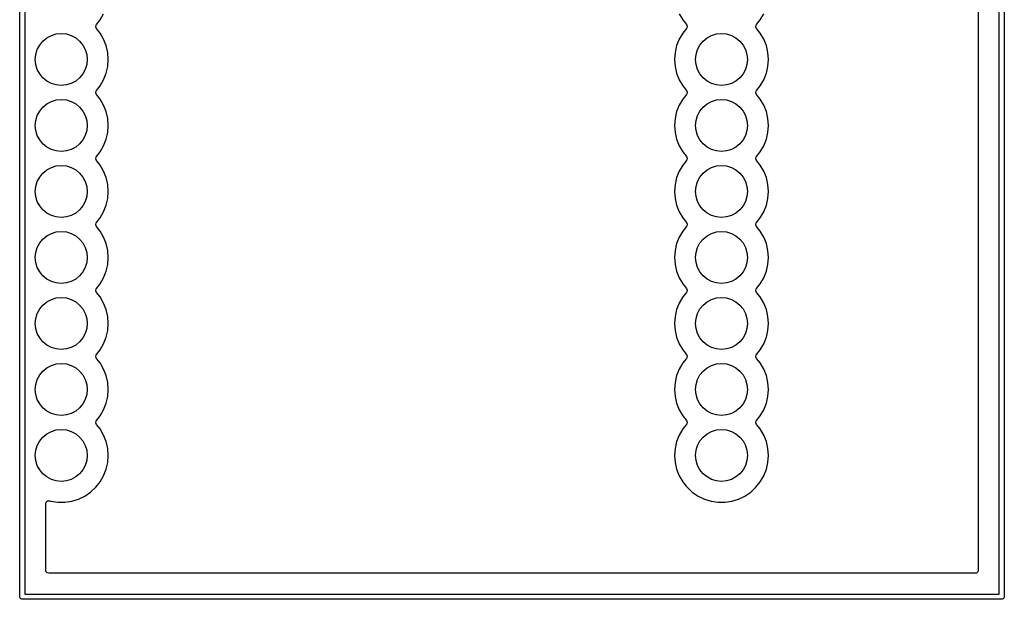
# Model space of a CAD drawing. Extents: x 164 to 201.9, y -130.9 to -85.9.
# Tile 1 of 3: x 164 to 201.9, y -130.9 to -108.5. Entities that reach past the tile are written whole.
import ezdxf

# ---------------------------------------------------------------- set-up
doc = ezdxf.new("R2010")
doc.units = 0
doc.layers.add('BLACK', color=7, linetype='CONTINUOUS')

msp = doc.modelspace()

# ---------------------------------------------------------------- linework, layer by layer
at = {"layer": 'BLACK', "linetype": 'CONTINUOUS'}
for p, q in [((164.05, -130.76), (164.05, -86)), ((164.25, -86.1), (164.25, -130.66)), ((201.73, -130.66), (201.73, -86.1)), ((201.93, -86), (201.93, -130.76)), ((200.9295, -87.0245), (200.9295, -129.7355)), ((167.141815, -108.557102), (167.276743, -108.323398)), ((189.423257, -108.323398), (189.558185, -108.557102)), ((192.541815, -108.557102), (192.676743, -108.323398)), ((167.001784, -108.732693), (167.141815, -108.557102)), ((189.558185, -108.557102), (189.69821, -108.732687)), ((192.401784, -108.732693), (192.541815, -108.557102)), ((165.45491, -109.099215), (165.65, -109.08)), ((165.65, -109.08), (165.84509, -109.099215)), ((166.975381, -108.822627), (166.988136, -108.753931)), ((167.001787, -108.88731), (166.975381, -108.822627)), ((166.988136, -108.753931), (167.001784, -108.732693)), ((167.141815, -109.062898), (167.001787, -108.88731)), ((167.276743, -109.296602), (167.141815, -109.062898)), ((189.558185, -109.062898), (189.423258, -109.296599)), ((189.69821, -108.887313), (189.558185, -109.062898)), ((189.69821, -108.732687), (189.724618, -108.797374)), ((189.711862, -108.866069), (189.69821, -108.887313)), ((189.724618, -108.797374), (189.711862, -108.866069)), ((190.85491, -109.099215), (191.05, -109.08)), ((191.05, -109.08), (191.24509, -109.099215)), ((192.375381, -108.822627), (192.388136, -108.753931)), ((192.401787, -108.88731), (192.375381, -108.822627)), ((192.388136, -108.753931), (192.401784, -108.732693)), ((192.541815, -109.062898), (192.401787, -108.88731)), ((192.676743, -109.296602), (192.541815, -109.062898)), ((164.81853, -109.52443), (164.942893, -109.372893)), ((164.942893, -109.372893), (165.09443, -109.24853)), ((165.09443, -109.24853), (165.267317, -109.15612)), ((165.267317, -109.15612), (165.45491, -109.099215)), ((165.84509, -109.099215), (166.032683, -109.15612)), ((166.032683, -109.15612), (166.20557, -109.24853)), ((166.20557, -109.24853), (166.357107, -109.372893)), ((166.357107, -109.372893), (166.48147, -109.52443)), ((167.375334, -109.547805), (167.276743, -109.296602)), ((189.423256, -109.296603), (189.324666, -109.547804)), ((189.423258, -109.296599), (189.423256, -109.296603)), ((190.21853, -109.52443), (190.342893, -109.372893)), ((190.342893, -109.372893), (190.49443, -109.24853)), ((190.49443, -109.24853), (190.667317, -109.15612)), ((190.667317, -109.15612), (190.85491, -109.099215)), ((191.24509, -109.099215), (191.432683, -109.15612)), ((191.432683, -109.15612), (191.60557, -109.24853)), ((191.60557, -109.24853), (191.757107, -109.372893)), ((191.757107, -109.372893), (191.88147, -109.52443)), ((192.775334, -109.547805), (192.676743, -109.296602)), ((164.669215, -109.88491), (164.72612, -109.697317)), ((164.72612, -109.697317), (164.81853, -109.52443)), ((166.48147, -109.52443), (166.57388, -109.697317)), ((166.57388, -109.697317), (166.630785, -109.88491)), ((167.435383, -109.810897), (167.375334, -109.547805)), ((167.455549, -110.08), (167.435383, -109.810897)), ((189.264616, -109.810898), (189.244451, -110.079995)), ((189.324664, -109.547811), (189.264616, -109.810898)), ((189.324666, -109.547804), (189.324664, -109.547811)), ((190.069215, -109.88491), (190.12612, -109.697317)), ((190.12612, -109.697317), (190.21853, -109.52443)), ((191.88147, -109.52443), (191.97388, -109.697317)), ((191.97388, -109.697317), (192.030785, -109.88491)), ((192.835383, -109.810897), (192.775334, -109.547805)), ((192.855549, -110.08), (192.835383, -109.810897)), ((164.65, -110.08), (164.669215, -109.88491)), ((164.669215, -110.27509), (164.65, -110.08)), ((166.630785, -109.88491), (166.65, -110.08)), ((166.65, -110.08), (166.630785, -110.27509)), ((167.435383, -110.349103), (167.455549, -110.08)), ((189.244451, -110.079995), (189.244451, -110.080004)), ((189.244451, -110.080004), (189.264616, -110.349101)), ((190.05, -110.08), (190.069215, -109.88491)), ((190.069215, -110.27509), (190.05, -110.08)), ((192.030785, -109.88491), (192.05, -110.08)), ((192.05, -110.08), (192.030785, -110.27509)), ((192.835383, -110.349103), (192.855549, -110.08)), ((164.72612, -110.462683), (164.669215, -110.27509)), ((164.81853, -110.63557), (164.72612, -110.462683)), ((166.57388, -110.462683), (166.48147, -110.63557)), ((166.630785, -110.27509), (166.57388, -110.462683)), ((167.375334, -110.612195), (167.435383, -110.349103)), ((189.264616, -110.349101), (189.324664, -110.612188)), ((190.12612, -110.462683), (190.069215, -110.27509)), ((190.21853, -110.63557), (190.12612, -110.462683)), ((191.97388, -110.462683), (191.88147, -110.63557)), ((192.030785, -110.27509), (191.97388, -110.462683)), ((192.775334, -110.612195), (192.835383, -110.349103)), ((164.942893, -110.787107), (164.81853, -110.63557)), ((165.09443, -110.91147), (164.942893, -110.787107)), ((165.267317, -111.00388), (165.09443, -110.91147)), ((166.20557, -110.91147), (166.032683, -111.00388)), ((166.357107, -110.787107), (166.20557, -110.91147)), ((166.48147, -110.63557), (166.357107, -110.787107)), ((167.141815, -111.097102), (167.276743, -110.863398)), ((167.276743, -110.863398), (167.375334, -110.612195)), ((189.324664, -110.612188), (189.324666, -110.612195)), ((189.324666, -110.612195), (189.423257, -110.863398)), ((189.423257, -110.863398), (189.558185, -111.097102)), ((190.342893, -110.787107), (190.21853, -110.63557)), ((190.49443, -110.91147), (190.342893, -110.787107)), ((190.667317, -111.00388), (190.49443, -110.91147)), ((191.60557, -110.91147), (191.432683, -111.00388)), ((191.757107, -110.787107), (191.60557, -110.91147)), ((191.88147, -110.63557), (191.757107, -110.787107)), ((192.541815, -111.097102), (192.676743, -110.863398)), ((192.676743, -110.863398), (192.775334, -110.612195)), ((165.45491, -111.060785), (165.267317, -111.00388)), ((165.65, -111.08), (165.45491, -111.060785)), ((165.84509, -111.060785), (165.65, -111.08)), ((166.032683, -111.00388), (165.84509, -111.060785)), ((166.975381, -111.362627), (166.988136, -111.293931)), ((167.001787, -111.42731), (166.975381, -111.362627)), ((166.988136, -111.293931), (167.001784, -111.272693)), ((167.001784, -111.272693), (167.141815, -111.097102)), ((189.558185, -111.097102), (189.69821, -111.272687)), ((189.69821, -111.272687), (189.724618, -111.337374)), ((189.724618, -111.337374), (189.711862, -111.406069)), ((190.85491, -111.060785), (190.667317, -111.00388)), ((191.05, -111.08), (190.85491, -111.060785)), ((191.24509, -111.060785), (191.05, -111.08)), ((191.432683, -111.00388), (191.24509, -111.060785)), ((192.375381, -111.362627), (192.388136, -111.293931)), ((192.401787, -111.42731), (192.375381, -111.362627)), ((192.388136, -111.293931), (192.401784, -111.272693)), ((192.401784, -111.272693), (192.541815, -111.097102)), ((165.09443, -111.78853), (165.267317, -111.69612)), ((165.267317, -111.69612), (165.45491, -111.639215)), ((165.45491, -111.639215), (165.65, -111.62)), ((165.65, -111.62), (165.84509, -111.639215)), ((165.84509, -111.639215), (166.032683, -111.69612)), ((166.032683, -111.69612), (166.20557, -111.78853)), ((167.141815, -111.602898), (167.001787, -111.42731)), ((167.276743, -111.836602), (167.141815, -111.602898)), ((189.558185, -111.602898), (189.423258, -111.836599)), ((189.69821, -111.427313), (189.558185, -111.602898)), ((189.711862, -111.406069), (189.69821, -111.427313)), ((190.49443, -111.78853), (190.667317, -111.69612)), ((190.667317, -111.69612), (190.85491, -111.639215)), ((190.85491, -111.639215), (191.05, -111.62)), ((191.05, -111.62), (191.24509, -111.639215)), ((191.24509, -111.639215), (191.432683, -111.69612)), ((191.432683, -111.69612), (191.60557, -111.78853)), ((192.541815, -111.602898), (192.401787, -111.42731)), ((192.676743, -111.836602), (192.541815, -111.602898)), ((164.72612, -112.237317), (164.81853, -112.06443)), ((164.81853, -112.06443), (164.942893, -111.912893)), ((164.942893, -111.912893), (165.09443, -111.78853)), ((166.20557, -111.78853), (166.357107, -111.912893)), ((166.357107, -111.912893), (166.48147, -112.06443)), ((166.48147, -112.06443), (166.57388, -112.237317)), ((167.375334, -112.087805), (167.276743, -111.836602)), ((167.435383, -112.350897), (167.375334, -112.087805)), ((189.324664, -112.087811), (189.264616, -112.350898)), ((189.324666, -112.087804), (189.324664, -112.087811)), ((189.423256, -111.836603), (189.324666, -112.087804)), ((189.423258, -111.836599), (189.423256, -111.836603)), ((190.12612, -112.237317), (190.21853, -112.06443)), ((190.21853, -112.06443), (190.342893, -111.912893)), ((190.342893, -111.912893), (190.49443, -111.78853)), ((191.60557, -111.78853), (191.757107, -111.912893)), ((191.757107, -111.912893), (191.88147, -112.06443)), ((191.88147, -112.06443), (191.97388, -112.237317)), ((192.775334, -112.087805), (192.676743, -111.836602)), ((192.835383, -112.350897), (192.775334, -112.087805)), ((164.65, -112.62), (164.669215, -112.42491)), ((164.669215, -112.42491), (164.72612, -112.237317)), ((166.57388, -112.237317), (166.630785, -112.42491)), ((166.630785, -112.42491), (166.65, -112.62)), ((167.455549, -112.62), (167.435383, -112.350897)), ((189.264616, -112.350898), (189.244451, -112.619995)), ((190.05, -112.62), (190.069215, -112.42491)), ((190.069215, -112.42491), (190.12612, -112.237317)), ((191.97388, -112.237317), (192.030785, -112.42491)), ((192.030785, -112.42491), (192.05, -112.62)), ((192.855549, -112.62), (192.835383, -112.350897)), ((164.669215, -112.81509), (164.65, -112.62)), ((164.72612, -113.002683), (164.669215, -112.81509)), ((166.630785, -112.81509), (166.57388, -113.002683)), ((166.65, -112.62), (166.630785, -112.81509)), ((167.435383, -112.889103), (167.455549, -112.62)), ((189.244451, -112.619995), (189.244451, -112.620004)), ((189.244451, -112.620004), (189.264616, -112.889101)), ((190.069215, -112.81509), (190.05, -112.62)), ((190.12612, -113.002683), (190.069215, -112.81509)), ((192.030785, -112.81509), (191.97388, -113.002683)), ((192.05, -112.62), (192.030785, -112.81509)), ((192.835383, -112.889103), (192.855549, -112.62)), ((164.81853, -113.17557), (164.72612, -113.002683)), ((164.942893, -113.327107), (164.81853, -113.17557)), ((166.48147, -113.17557), (166.357107, -113.327107)), ((166.57388, -113.002683), (166.48147, -113.17557)), ((167.276743, -113.403398), (167.375334, -113.152195)), ((167.375334, -113.152195), (167.435383, -112.889103)), ((189.264616, -112.889101), (189.324664, -113.152188)), ((189.324664, -113.152188), (189.324666, -113.152195)), ((189.324666, -113.152195), (189.423257, -113.403398)), ((190.21853, -113.17557), (190.12612, -113.002683)), ((190.342893, -113.327107), (190.21853, -113.17557)), ((191.88147, -113.17557), (191.757107, -113.327107)), ((191.97388, -113.002683), (191.88147, -113.17557)), ((192.676743, -113.403398), (192.775334, -113.152195)), ((192.775334, -113.152195), (192.835383, -112.889103)), ((165.09443, -113.45147), (164.942893, -113.327107)), ((165.267317, -113.54388), (165.09443, -113.45147)), ((165.45491, -113.600785), (165.267317, -113.54388)), ((165.65, -113.62), (165.45491, -113.600785)), ((165.84509, -113.600785), (165.65, -113.62)), ((166.032683, -113.54388), (165.84509, -113.600785)), ((166.20557, -113.45147), (166.032683, -113.54388)), ((166.357107, -113.327107), (166.20557, -113.45147)), ((167.001784, -113.812693), (167.141815, -113.637102)), ((167.141815, -113.637102), (167.276743, -113.403398)), ((189.423257, -113.403398), (189.558185, -113.637102)), ((189.558185, -113.637102), (189.69821, -113.812687)), ((190.49443, -113.45147), (190.342893, -113.327107)), ((190.667317, -113.54388), (190.49443, -113.45147)), ((190.85491, -113.600785), (190.667317, -113.54388)), ((191.05, -113.62), (190.85491, -113.600785)), ((191.24509, -113.600785), (191.05, -113.62)), ((191.432683, -113.54388), (191.24509, -113.600785)), ((191.60557, -113.45147), (191.432683, -113.54388)), ((191.757107, -113.327107), (191.60557, -113.45147)), ((192.401784, -113.812693), (192.541815, -113.637102)), ((192.541815, -113.637102), (192.676743, -113.403398)), ((166.975381, -113.902627), (166.988136, -113.833931)), ((167.001787, -113.96731), (166.975381, -113.902627)), ((166.988136, -113.833931), (167.001784, -113.812693)), ((167.141815, -114.142898), (167.001787, -113.96731)), ((189.69821, -113.967313), (189.558185, -114.142898)), ((189.69821, -113.812687), (189.724618, -113.877374)), ((189.711862, -113.946069), (189.69821, -113.967313)), ((189.724618, -113.877374), (189.711862, -113.946069)), ((192.375381, -113.902627), (192.388136, -113.833931)), ((192.401787, -113.96731), (192.375381, -113.902627)), ((192.388136, -113.833931), (192.401784, -113.812693)), ((192.541815, -114.142898), (192.401787, -113.96731)), ((164.942893, -114.452893), (165.09443, -114.32853)), ((165.09443, -114.32853), (165.267317, -114.23612)), ((165.267317, -114.23612), (165.45491, -114.179215)), ((165.45491, -114.179215), (165.65, -114.16)), ((165.65, -114.16), (165.84509, -114.179215)), ((165.84509, -114.179215), (166.032683, -114.23612)), ((166.032683, -114.23612), (166.20557, -114.32853)), ((166.20557, -114.32853), (166.357107, -114.452893)), ((167.276743, -114.376602), (167.141815, -114.142898)), ((167.375334, -114.627805), (167.276743, -114.376602)), ((189.423256, -114.376603), (189.324666, -114.627804)), ((189.423258, -114.376599), (189.423256, -114.376603)), ((189.558185, -114.142898), (189.423258, -114.376599)), ((190.342893, -114.452893), (190.49443, -114.32853)), ((190.49443, -114.32853), (190.667317, -114.23612)), ((190.667317, -114.23612), (190.85491, -114.179215)), ((190.85491, -114.179215), (191.05, -114.16)), ((191.05, -114.16), (191.24509, -114.179215)), ((191.24509, -114.179215), (191.432683, -114.23612)), ((191.432683, -114.23612), (191.60557, -114.32853)), ((191.60557, -114.32853), (191.757107, -114.452893)), ((192.676743, -114.376602), (192.541815, -114.142898)), ((192.775334, -114.627805), (192.676743, -114.376602)), ((164.72612, -114.777317), (164.81853, -114.60443)), ((164.81853, -114.60443), (164.942893, -114.452893)), ((166.357107, -114.452893), (166.48147, -114.60443)), ((166.48147, -114.60443), (166.57388, -114.777317)), ((167.435383, -114.890897), (167.375334, -114.627805)), ((189.324664, -114.627811), (189.264616, -114.890898)), ((189.324666, -114.627804), (189.324664, -114.627811)), ((190.12612, -114.777317), (190.21853, -114.60443)), ((190.21853, -114.60443), (190.342893, -114.452893)), ((191.757107, -114.452893), (191.88147, -114.60443)), ((191.88147, -114.60443), (191.97388, -114.777317)), ((192.835383, -114.890897), (192.775334, -114.627805)), ((164.65, -115.16), (164.669215, -114.96491)), ((164.669215, -114.96491), (164.72612, -114.777317)), ((166.57388, -114.777317), (166.630785, -114.96491)), ((166.630785, -114.96491), (166.65, -115.16)), ((167.455549, -115.16), (167.435383, -114.890897)), ((189.264616, -114.890898), (189.244451, -115.159995)), ((190.05, -115.16), (190.069215, -114.96491)), ((190.069215, -114.96491), (190.12612, -114.777317)), ((191.97388, -114.777317), (192.030785, -114.96491)), ((192.030785, -114.96491), (192.05, -115.16)), ((192.855549, -115.16), (192.835383, -114.890897)), ((164.669215, -115.35509), (164.65, -115.16)), ((164.72612, -115.542683), (164.669215, -115.35509)), ((166.630785, -115.35509), (166.57388, -115.542683)), ((166.65, -115.16), (166.630785, -115.35509)), ((167.375334, -115.692195), (167.435383, -115.429103)), ((167.435383, -115.429103), (167.455549, -115.16)), ((189.244451, -115.159995), (189.244451, -115.160004)), ((189.244451, -115.160004), (189.264616, -115.429101)), ((189.264616, -115.429101), (189.324664, -115.692188)), ((190.069215, -115.35509), (190.05, -115.16)), ((190.12612, -115.542683), (190.069215, -115.35509)), ((192.030785, -115.35509), (191.97388, -115.542683)), ((192.05, -115.16), (192.030785, -115.35509)), ((192.775334, -115.692195), (192.835383, -115.429103)), ((192.835383, -115.429103), (192.855549, -115.16)), ((164.81853, -115.71557), (164.72612, -115.542683)), ((164.942893, -115.867107), (164.81853, -115.71557)), ((165.09443, -115.99147), (164.942893, -115.867107)), ((166.357107, -115.867107), (166.20557, -115.99147)), ((166.48147, -115.71557), (166.357107, -115.867107)), ((166.57388, -115.542683), (166.48147, -115.71557)), ((167.276743, -115.943398), (167.375334, -115.692195)), ((189.324664, -115.692188), (189.324666, -115.692195)), ((189.324666, -115.692195), (189.423257, -115.943398)), ((190.21853, -115.71557), (190.12612, -115.542683)), ((190.342893, -115.867107), (190.21853, -115.71557)), ((190.49443, -115.99147), (190.342893, -115.867107)), ((191.757107, -115.867107), (191.60557, -115.99147)), ((191.88147, -115.71557), (191.757107, -115.867107)), ((191.97388, -115.542683), (191.88147, -115.71557)), ((192.676743, -115.943398), (192.775334, -115.692195)), ((165.267317, -116.08388), (165.09443, -115.99147)), ((165.45491, -116.140785), (165.267317, -116.08388)), ((165.65, -116.16), (165.45491, -116.140785)), ((165.84509, -116.140785), (165.65, -116.16)), ((166.032683, -116.08388), (165.84509, -116.140785)), ((166.20557, -115.99147), (166.032683, -116.08388)), ((167.001784, -116.352693), (167.141815, -116.177102)), ((167.141815, -116.177102), (167.276743, -115.943398)), ((189.423257, -115.943398), (189.558185, -116.177102)), ((189.558185, -116.177102), (189.69821, -116.352687)), ((190.667317, -116.08388), (190.49443, -115.99147)), ((190.85491, -116.140785), (190.667317, -116.08388)), ((191.05, -116.16), (190.85491, -116.140785)), ((191.24509, -116.140785), (191.05, -116.16)), ((191.432683, -116.08388), (191.24509, -116.140785)), ((191.60557, -115.99147), (191.432683, -116.08388)), ((192.401784, -116.352693), (192.541815, -116.177102)), ((192.541815, -116.177102), (192.676743, -115.943398)), ((166.975381, -116.442627), (166.988136, -116.373931)), ((167.001787, -116.50731), (166.975381, -116.442627)), ((166.988136, -116.373931), (167.001784, -116.352693)), ((167.141815, -116.682898), (167.001787, -116.50731)), ((189.69821, -116.507313), (189.558185, -116.682898)), ((189.69821, -116.352687), (189.724618, -116.417374)), ((189.711862, -116.486069), (189.69821, -116.507313)), ((189.724618, -116.417374), (189.711862, -116.486069)), ((192.375381, -116.442627), (192.388136, -116.373931)), ((192.401787, -116.50731), (192.375381, -116.442627)), ((192.388136, -116.373931), (192.401784, -116.352693)), ((192.541815, -116.682898), (192.401787, -116.50731)), ((164.81853, -117.14443), (164.942893, -116.992893)), ((164.942893, -116.992893), (165.09443, -116.86853)), ((165.09443, -116.86853), (165.267317, -116.77612)), ((165.267317, -116.77612), (165.45491, -116.719215)), ((165.45491, -116.719215), (165.65, -116.7)), ((165.65, -116.7), (165.84509, -116.719215)), ((165.84509, -116.719215), (166.032683, -116.77612)), ((166.032683, -116.77612), (166.20557, -116.86853)), ((166.20557, -116.86853), (166.357107, -116.992893)), ((166.357107, -116.992893), (166.48147, -117.14443)), ((167.276743, -116.916602), (167.141815, -116.682898)), ((167.375334, -117.167805), (167.276743, -116.916602)), ((189.423256, -116.916603), (189.324666, -117.167804)), ((189.423258, -116.916599), (189.423256, -116.916603)), ((189.558185, -116.682898), (189.423258, -116.916599)), ((190.21853, -117.14443), (190.342893, -116.992893)), ((190.342893, -116.992893), (190.49443, -116.86853)), ((190.49443, -116.86853), (190.667317, -116.77612)), ((190.667317, -116.77612), (190.85491, -116.719215)), ((190.85491, -116.719215), (191.05, -116.7)), ((191.05, -116.7), (191.24509, -116.719215)), ((191.24509, -116.719215), (191.432683, -116.77612)), ((191.432683, -116.77612), (191.60557, -116.86853)), ((191.60557, -116.86853), (191.757107, -116.992893)), ((191.757107, -116.992893), (191.88147, -117.14443)), ((192.676743, -116.916602), (192.541815, -116.682898)), ((192.775334, -117.167805), (192.676743, -116.916602)), ((164.669215, -117.50491), (164.72612, -117.317317)), ((164.72612, -117.317317), (164.81853, -117.14443)), ((166.48147, -117.14443), (166.57388, -117.317317)), ((166.57388, -117.317317), (166.630785, -117.50491)), ((167.435383, -117.430897), (167.375334, -117.167805)), ((189.324664, -117.167811), (189.264616, -117.430898)), ((189.324666, -117.167804), (189.324664, -117.167811)), ((190.069215, -117.50491), (190.12612, -117.317317)), ((190.12612, -117.317317), (190.21853, -117.14443)), ((191.88147, -117.14443), (191.97388, -117.317317)), ((191.97388, -117.317317), (192.030785, -117.50491)), ((192.835383, -117.430897), (192.775334, -117.167805)), ((164.65, -117.7), (164.669215, -117.50491)), ((164.669215, -117.89509), (164.65, -117.7)), ((166.630785, -117.50491), (166.65, -117.7)), ((166.65, -117.7), (166.630785, -117.89509)), ((167.455549, -117.7), (167.435383, -117.430897)), ((167.435383, -117.969103), (167.455549, -117.7)), ((189.264616, -117.430898), (189.244451, -117.699995)), ((189.244451, -117.699995), (189.244451, -117.700004)), ((189.244451, -117.700004), (189.264616, -117.969101)), ((190.05, -117.7), (190.069215, -117.50491)), ((190.069215, -117.89509), (190.05, -117.7)), ((192.030785, -117.50491), (192.05, -117.7)), ((192.05, -117.7), (192.030785, -117.89509)), ((192.855549, -117.7), (192.835383, -117.430897)), ((192.835383, -117.969103), (192.855549, -117.7)), ((164.72612, -118.082683), (164.669215, -117.89509)), ((164.81853, -118.25557), (164.72612, -118.082683)), ((166.57388, -118.082683), (166.48147, -118.25557)), ((166.630785, -117.89509), (166.57388, -118.082683)), ((167.375334, -118.232195), (167.435383, -117.969103)), ((189.264616, -117.969101), (189.324664, -118.232188)), ((190.12612, -118.082683), (190.069215, -117.89509)), ((190.21853, -118.25557), (190.12612, -118.082683)), ((191.97388, -118.082683), (191.88147, -118.25557)), ((192.030785, -117.89509), (191.97388, -118.082683)), ((192.775334, -118.232195), (192.835383, -117.969103)), ((164.942893, -118.407107), (164.81853, -118.25557)), ((165.09443, -118.53147), (164.942893, -118.407107)), ((165.267317, -118.62388), (165.09443, -118.53147)), ((166.20557, -118.53147), (166.032683, -118.62388)), ((166.357107, -118.407107), (166.20557, -118.53147)), ((166.48147, -118.25557), (166.357107, -118.407107)), ((167.141815, -118.717102), (167.276743, -118.483398)), ((167.276743, -118.483398), (167.375334, -118.232195)), ((189.324664, -118.232188), (189.324666, -118.232195)), ((189.324666, -118.232195), (189.423257, -118.483398)), ((189.423257, -118.483398), (189.558185, -118.717102)), ((190.342893, -118.407107), (190.21853, -118.25557)), ((190.49443, -118.53147), (190.342893, -118.407107)), ((190.667317, -118.62388), (190.49443, -118.53147)), ((191.60557, -118.53147), (191.432683, -118.62388)), ((191.757107, -118.407107), (191.60557, -118.53147)), ((191.88147, -118.25557), (191.757107, -118.407107)), ((192.541815, -118.717102), (192.676743, -118.483398)), ((192.676743, -118.483398), (192.775334, -118.232195)), ((165.45491, -118.680785), (165.267317, -118.62388)), ((165.65, -118.7), (165.45491, -118.680785)), ((165.84509, -118.680785), (165.65, -118.7)), ((166.032683, -118.62388), (165.84509, -118.680785)), ((166.975381, -118.982627), (166.988136, -118.913931)), ((166.988136, -118.913931), (167.001784, -118.892693)), ((167.001784, -118.892693), (167.141815, -118.717102)), ((189.558185, -118.717102), (189.69821, -118.892687)), ((189.69821, -118.892687), (189.724618, -118.957374)), ((190.85491, -118.680785), (190.667317, -118.62388)), ((191.05, -118.7), (190.85491, -118.680785)), ((191.24509, -118.680785), (191.05, -118.7)), ((191.432683, -118.62388), (191.24509, -118.680785)), ((192.375381, -118.982627), (192.388136, -118.913931)), ((192.388136, -118.913931), (192.401784, -118.892693)), ((192.401784, -118.892693), (192.541815, -118.717102)), ((165.09443, -119.40853), (165.267317, -119.31612)), ((165.267317, -119.31612), (165.45491, -119.259215)), ((165.45491, -119.259215), (165.65, -119.24)), ((165.65, -119.24), (165.84509, -119.259215)), ((165.84509, -119.259215), (166.032683, -119.31612)), ((166.032683, -119.31612), (166.20557, -119.40853)), ((167.001787, -119.04731), (166.975381, -118.982627)), ((167.141815, -119.222898), (167.001787, -119.04731)), ((167.276743, -119.456602), (167.141815, -119.222898)), ((189.558185, -119.222898), (189.423258, -119.456599)), ((189.69821, -119.047313), (189.558185, -119.222898)), ((189.711862, -119.026069), (189.69821, -119.047313)), ((189.724618, -118.957374), (189.711862, -119.026069)), ((190.49443, -119.40853), (190.667317, -119.31612)), ((190.667317, -119.31612), (190.85491, -119.259215)), ((190.85491, -119.259215), (191.05, -119.24)), ((191.05, -119.24), (191.24509, -119.259215)), ((191.24509, -119.259215), (191.432683, -119.31612)), ((191.432683, -119.31612), (191.60557, -119.40853)), ((192.401787, -119.04731), (192.375381, -118.982627)), ((192.541815, -119.222898), (192.401787, -119.04731)), ((192.676743, -119.456602), (192.541815, -119.222898)), ((164.72612, -119.857317), (164.81853, -119.68443)), ((164.81853, -119.68443), (164.942893, -119.532893)), ((164.942893, -119.532893), (165.09443, -119.40853)), ((166.20557, -119.40853), (166.357107, -119.532893)), ((166.357107, -119.532893), (166.48147, -119.68443)), ((166.48147, -119.68443), (166.57388, -119.857317)), ((167.375334, -119.707805), (167.276743, -119.456602)), ((189.423256, -119.456603), (189.324666, -119.707804)), ((189.423258, -119.456599), (189.423256, -119.456603)), ((190.12612, -119.857317), (190.21853, -119.68443)), ((190.21853, -119.68443), (190.342893, -119.532893)), ((190.342893, -119.532893), (190.49443, -119.40853)), ((191.60557, -119.40853), (191.757107, -119.532893)), ((191.757107, -119.532893), (191.88147, -119.68443)), ((191.88147, -119.68443), (191.97388, -119.857317)), ((192.775334, -119.707805), (192.676743, -119.456602)), ((164.65, -120.24), (164.669215, -120.04491)), ((164.669215, -120.04491), (164.72612, -119.857317)), ((166.57388, -119.857317), (166.630785, -120.04491)), ((166.630785, -120.04491), (166.65, -120.24)), ((167.435383, -119.970897), (167.375334, -119.707805)), ((167.455549, -120.24), (167.435383, -119.970897)), ((189.264616, -119.970898), (189.244451, -120.239995)), ((189.324664, -119.707811), (189.264616, -119.970898)), ((189.324666, -119.707804), (189.324664, -119.707811)), ((190.05, -120.24), (190.069215, -120.04491)), ((190.069215, -120.04491), (190.12612, -119.857317)), ((191.97388, -119.857317), (192.030785, -120.04491)), ((192.030785, -120.04491), (192.05, -120.24)), ((192.835383, -119.970897), (192.775334, -119.707805)), ((192.855549, -120.24), (192.835383, -119.970897)), ((164.669215, -120.43509), (164.65, -120.24)), ((164.72612, -120.622683), (164.669215, -120.43509)), ((166.630785, -120.43509), (166.57388, -120.622683)), ((166.65, -120.24), (166.630785, -120.43509)), ((167.435383, -120.509103), (167.455549, -120.24)), ((189.244451, -120.239995), (189.244451, -120.240004)), ((189.244451, -120.240004), (189.264616, -120.509101)), ((190.069215, -120.43509), (190.05, -120.24)), ((190.12612, -120.622683), (190.069215, -120.43509)), ((192.030785, -120.43509), (191.97388, -120.622683)), ((192.05, -120.24), (192.030785, -120.43509)), ((192.835383, -120.509103), (192.855549, -120.24)), ((164.81853, -120.79557), (164.72612, -120.622683)), ((164.942893, -120.947107), (164.81853, -120.79557)), ((166.48147, -120.79557), (166.357107, -120.947107)), ((166.57388, -120.622683), (166.48147, -120.79557)), ((167.276743, -121.023398), (167.375334, -120.772195)), ((167.375334, -120.772195), (167.435383, -120.509103)), ((189.264616, -120.509101), (189.324664, -120.772188)), ((189.324664, -120.772188), (189.324666, -120.772195)), ((189.324666, -120.772195), (189.423257, -121.023398)), ((190.21853, -120.79557), (190.12612, -120.622683)), ((190.342893, -120.947107), (190.21853, -120.79557)), ((191.88147, -120.79557), (191.757107, -120.947107)), ((191.97388, -120.622683), (191.88147, -120.79557)), ((192.676743, -121.023398), (192.775334, -120.772195)), ((192.775334, -120.772195), (192.835383, -120.509103)), ((165.09443, -121.07147), (164.942893, -120.947107)), ((165.267317, -121.16388), (165.09443, -121.07147)), ((165.45491, -121.220785), (165.267317, -121.16388)), ((166.032683, -121.16388), (165.84509, -121.220785)), ((166.20557, -121.07147), (166.032683, -121.16388)), ((166.357107, -120.947107), (166.20557, -121.07147)), ((167.141815, -121.257102), (167.276743, -121.023398)), ((189.423257, -121.023398), (189.558185, -121.257102)), ((190.49443, -121.07147), (190.342893, -120.947107)), ((190.667317, -121.16388), (190.49443, -121.07147)), ((190.85491, -121.220785), (190.667317, -121.16388)), ((191.432683, -121.16388), (191.24509, -121.220785)), ((191.60557, -121.07147), (191.432683, -121.16388)), ((191.757107, -120.947107), (191.60557, -121.07147)), ((192.541815, -121.257102), (192.676743, -121.023398)), ((165.65, -121.24), (165.45491, -121.220785)), ((165.84509, -121.220785), (165.65, -121.24)), ((166.975381, -121.522627), (166.988136, -121.453931)), ((167.001787, -121.58731), (166.975381, -121.522627)), ((166.988136, -121.453931), (167.001784, -121.432693)), ((167.001784, -121.432693), (167.141815, -121.257102)), ((167.141815, -121.762898), (167.001787, -121.58731)), ((189.558185, -121.257102), (189.69821, -121.432687)), ((189.69821, -121.587313), (189.558185, -121.762898)), ((189.69821, -121.432687), (189.724618, -121.497374)), ((189.711862, -121.566069), (189.69821, -121.587313)), ((189.724618, -121.497374), (189.711862, -121.566069)), ((191.05, -121.24), (190.85491, -121.220785)), ((191.24509, -121.220785), (191.05, -121.24)), ((192.375381, -121.522627), (192.388136, -121.453931)), ((192.401787, -121.58731), (192.375381, -121.522627)), ((192.388136, -121.453931), (192.401784, -121.432693)), ((192.401784, -121.432693), (192.541815, -121.257102)), ((192.541815, -121.762898), (192.401787, -121.58731)), ((164.942893, -122.072893), (165.09443, -121.94853)), ((165.09443, -121.94853), (165.267317, -121.85612)), ((165.267317, -121.85612), (165.45491, -121.799215)), ((165.45491, -121.799215), (165.65, -121.78)), ((165.65, -121.78), (165.84509, -121.799215)), ((165.84509, -121.799215), (166.032683, -121.85612)), ((166.032683, -121.85612), (166.20557, -121.94853)), ((166.20557, -121.94853), (166.357107, -122.072893)), ((167.276743, -121.996602), (167.141815, -121.762898)), ((189.558185, -121.762898), (189.423258, -121.996599)), ((190.342893, -122.072893), (190.49443, -121.94853)), ((190.49443, -121.94853), (190.667317, -121.85612)), ((190.667317, -121.85612), (190.85491, -121.799215)), ((190.85491, -121.799215), (191.05, -121.78)), ((191.05, -121.78), (191.24509, -121.799215)), ((191.24509, -121.799215), (191.432683, -121.85612)), ((191.432683, -121.85612), (191.60557, -121.94853)), ((191.60557, -121.94853), (191.757107, -122.072893)), ((192.676743, -121.996602), (192.541815, -121.762898)), ((164.72612, -122.397317), (164.81853, -122.22443)), ((164.81853, -122.22443), (164.942893, -122.072893)), ((166.357107, -122.072893), (166.48147, -122.22443)), ((166.48147, -122.22443), (166.57388, -122.397317)), ((167.375334, -122.247805), (167.276743, -121.996602)), ((167.435383, -122.510897), (167.375334, -122.247805)), ((189.324664, -122.247811), (189.264616, -122.510898)), ((189.324666, -122.247804), (189.324664, -122.247811)), ((189.423256, -121.996603), (189.324666, -122.247804)), ((189.423258, -121.996599), (189.423256, -121.996603)), ((190.12612, -122.397317), (190.21853, -122.22443)), ((190.21853, -122.22443), (190.342893, -122.072893)), ((191.757107, -122.072893), (191.88147, -122.22443)), ((191.88147, -122.22443), (191.97388, -122.397317)), ((192.775334, -122.247805), (192.676743, -121.996602)), ((192.835383, -122.510897), (192.775334, -122.247805)), ((164.65, -122.78), (164.669215, -122.58491)), ((164.669215, -122.58491), (164.72612, -122.397317)), ((166.57388, -122.397317), (166.630785, -122.58491)), ((166.630785, -122.58491), (166.65, -122.78)), ((167.455549, -122.78), (167.435383, -122.510897)), ((189.264616, -122.510898), (189.244451, -122.779995)), ((190.05, -122.78), (190.069215, -122.58491)), ((190.069215, -122.58491), (190.12612, -122.397317)), ((191.97388, -122.397317), (192.030785, -122.58491)), ((192.030785, -122.58491), (192.05, -122.78)), ((192.855549, -122.78), (192.835383, -122.510897)), ((164.669215, -122.97509), (164.65, -122.78)), ((164.72612, -123.162683), (164.669215, -122.97509)), ((166.630785, -122.97509), (166.57388, -123.162683)), ((166.65, -122.78), (166.630785, -122.97509)), ((167.375334, -123.312195), (167.435383, -123.049103)), ((167.435383, -123.049103), (167.455549, -122.78)), ((189.244451, -122.779995), (189.244451, -122.780004)), ((189.244451, -122.780004), (189.264616, -123.049101)), ((189.264616, -123.049101), (189.324664, -123.312188)), ((190.069215, -122.97509), (190.05, -122.78)), ((190.12612, -123.162683), (190.069215, -122.97509)), ((192.030785, -122.97509), (191.97388, -123.162683)), ((192.05, -122.78), (192.030785, -122.97509)), ((192.775334, -123.312195), (192.835383, -123.049103)), ((192.835383, -123.049103), (192.855549, -122.78)), ((164.81853, -123.33557), (164.72612, -123.162683)), ((164.942893, -123.487107), (164.81853, -123.33557)), ((165.09443, -123.61147), (164.942893, -123.487107)), ((166.357107, -123.487107), (166.20557, -123.61147)), ((166.48147, -123.33557), (166.357107, -123.487107)), ((166.57388, -123.162683), (166.48147, -123.33557)), ((167.276743, -123.563398), (167.375334, -123.312195)), ((189.324664, -123.312188), (189.324666, -123.312195)), ((189.324666, -123.312195), (189.423257, -123.563398)), ((190.21853, -123.33557), (190.12612, -123.162683)), ((190.342893, -123.487107), (190.21853, -123.33557)), ((190.49443, -123.61147), (190.342893, -123.487107)), ((191.757107, -123.487107), (191.60557, -123.61147)), ((191.88147, -123.33557), (191.757107, -123.487107)), ((191.97388, -123.162683), (191.88147, -123.33557)), ((192.676743, -123.563398), (192.775334, -123.312195)), ((165.267317, -123.70388), (165.09443, -123.61147)), ((165.45491, -123.760785), (165.267317, -123.70388)), ((165.65, -123.78), (165.45491, -123.760785)), ((165.84509, -123.760785), (165.65, -123.78)), ((166.032683, -123.70388), (165.84509, -123.760785)), ((166.20557, -123.61147), (166.032683, -123.70388)), ((167.001784, -123.972693), (167.141815, -123.797102)), ((167.141815, -123.797102), (167.276743, -123.563398)), ((189.423257, -123.563398), (189.558185, -123.797102)), ((189.558185, -123.797102), (189.69821, -123.972687)), ((190.667317, -123.70388), (190.49443, -123.61147)), ((190.85491, -123.760785), (190.667317, -123.70388)), ((191.05, -123.78), (190.85491, -123.760785)), ((191.24509, -123.760785), (191.05, -123.78)), ((191.432683, -123.70388), (191.24509, -123.760785)), ((191.60557, -123.61147), (191.432683, -123.70388)), ((192.401784, -123.972693), (192.541815, -123.797102)), ((192.541815, -123.797102), (192.676743, -123.563398)), ((166.975381, -124.062627), (166.988136, -123.993931)), ((167.001787, -124.12731), (166.975381, -124.062627)), ((166.988136, -123.993931), (167.001784, -123.972693)), ((167.141815, -124.302898), (167.001787, -124.12731)), ((189.69821, -124.127313), (189.558185, -124.302898)), ((189.69821, -123.972687), (189.724618, -124.037374)), ((189.711862, -124.106069), (189.69821, -124.127313)), ((189.724618, -124.037374), (189.711862, -124.106069)), ((192.375381, -124.062627), (192.388136, -123.993931)), ((192.401787, -124.12731), (192.375381, -124.062627)), ((192.388136, -123.993931), (192.401784, -123.972693)), ((192.541815, -124.302898), (192.401787, -124.12731)), ((164.81853, -124.76443), (164.942893, -124.612893)), ((164.942893, -124.612893), (165.09443, -124.48853)), ((165.09443, -124.48853), (165.267317, -124.39612)), ((165.267317, -124.39612), (165.45491, -124.339215)), ((165.45491, -124.339215), (165.65, -124.32)), ((165.65, -124.32), (165.84509, -124.339215)), ((165.84509, -124.339215), (166.032683, -124.39612)), ((166.032683, -124.39612), (166.20557, -124.48853)), ((166.20557, -124.48853), (166.357107, -124.612893)), ((166.357107, -124.612893), (166.48147, -124.76443)), ((167.276743, -124.536602), (167.141815, -124.302898)), ((167.375334, -124.787805), (167.276743, -124.536602)), ((189.423256, -124.536603), (189.324666, -124.787804)), ((189.423258, -124.536599), (189.423256, -124.536603)), ((189.558185, -124.302898), (189.423258, -124.536599)), ((190.21853, -124.76443), (190.342893, -124.612893)), ((190.342893, -124.612893), (190.49443, -124.48853)), ((190.49443, -124.48853), (190.667317, -124.39612)), ((190.667317, -124.39612), (190.85491, -124.339215)), ((190.85491, -124.339215), (191.05, -124.32)), ((191.05, -124.32), (191.24509, -124.339215)), ((191.24509, -124.339215), (191.432683, -124.39612)), ((191.432683, -124.39612), (191.60557, -124.48853)), ((191.60557, -124.48853), (191.757107, -124.612893)), ((191.757107, -124.612893), (191.88147, -124.76443)), ((192.676743, -124.536602), (192.541815, -124.302898)), ((192.775334, -124.787805), (192.676743, -124.536602)), ((164.669215, -125.12491), (164.72612, -124.937317)), ((164.72612, -124.937317), (164.81853, -124.76443)), ((166.48147, -124.76443), (166.57388, -124.937317)), ((166.57388, -124.937317), (166.630785, -125.12491)), ((167.435383, -125.050897), (167.375334, -124.787805)), ((189.324664, -124.787811), (189.264616, -125.050898)), ((189.324666, -124.787804), (189.324664, -124.787811)), ((190.069215, -125.12491), (190.12612, -124.937317)), ((190.12612, -124.937317), (190.21853, -124.76443)), ((191.88147, -124.76443), (191.97388, -124.937317)), ((191.97388, -124.937317), (192.030785, -125.12491)), ((192.835383, -125.050897), (192.775334, -124.787805)), ((164.65, -125.32), (164.669215, -125.12491)), ((164.669215, -125.51509), (164.65, -125.32)), ((166.630785, -125.12491), (166.65, -125.32)), ((166.65, -125.32), (166.630785, -125.51509)), ((167.455549, -125.32), (167.435383, -125.050897)), ((167.435383, -125.589103), (167.455549, -125.32)), ((189.264616, -125.050898), (189.244451, -125.319995)), ((189.244451, -125.319995), (189.244451, -125.320004)), ((189.244451, -125.320004), (189.264616, -125.589101)), ((190.05, -125.32), (190.069215, -125.12491)), ((190.069215, -125.51509), (190.05, -125.32)), ((192.030785, -125.12491), (192.05, -125.32)), ((192.05, -125.32), (192.030785, -125.51509)), ((192.855549, -125.32), (192.835383, -125.050897)), ((192.835383, -125.589103), (192.855549, -125.32)), ((164.72612, -125.702683), (164.669215, -125.51509)), ((164.81853, -125.87557), (164.72612, -125.702683)), ((166.57388, -125.702683), (166.48147, -125.87557)), ((166.630785, -125.51509), (166.57388, -125.702683)), ((167.375334, -125.852195), (167.435383, -125.589103)), ((189.264616, -125.589101), (189.324664, -125.852188)), ((190.12612, -125.702683), (190.069215, -125.51509)), ((190.21853, -125.87557), (190.12612, -125.702683)), ((191.97388, -125.702683), (191.88147, -125.87557)), ((192.030785, -125.51509), (191.97388, -125.702683)), ((192.775334, -125.852195), (192.835383, -125.589103)), ((164.942893, -126.027107), (164.81853, -125.87557)), ((165.09443, -126.15147), (164.942893, -126.027107)), ((166.357107, -126.027107), (166.20557, -126.15147)), ((166.48147, -125.87557), (166.357107, -126.027107)), ((167.141815, -126.337102), (167.276743, -126.103398)), ((167.276743, -126.103398), (167.375334, -125.852195)), ((189.324664, -125.852188), (189.324666, -125.852195)), ((189.324666, -125.852195), (189.423257, -126.103398)), ((189.423257, -126.103398), (189.558185, -126.337102)), ((190.342893, -126.027107), (190.21853, -125.87557)), ((190.49443, -126.15147), (190.342893, -126.027107)), ((191.757107, -126.027107), (191.60557, -126.15147)), ((191.88147, -125.87557), (191.757107, -126.027107)), ((192.541815, -126.337102), (192.676743, -126.103398)), ((192.676743, -126.103398), (192.775334, -125.852195)), ((165.267317, -126.24388), (165.09443, -126.15147)), ((165.45491, -126.300785), (165.267317, -126.24388)), ((165.65, -126.32), (165.45491, -126.300785)), ((165.84509, -126.300785), (165.65, -126.32)), ((166.032683, -126.24388), (165.84509, -126.300785)), ((166.20557, -126.15147), (166.032683, -126.24388)), ((166.973561, -126.548085), (167.141815, -126.337102)), ((189.558185, -126.337102), (189.69408, -126.507509)), ((189.69408, -126.507509), (189.726442, -126.548089)), ((190.667317, -126.24388), (190.49443, -126.15147)), ((190.85491, -126.300785), (190.667317, -126.24388)), ((191.05, -126.32), (190.85491, -126.300785)), ((191.24509, -126.300785), (191.05, -126.32)), ((191.432683, -126.24388), (191.24509, -126.300785)), ((191.60557, -126.15147), (191.432683, -126.24388)), ((192.373561, -126.548085), (192.541815, -126.337102)), ((166.309641, -127.000738), (166.552775, -126.883651)), ((166.552775, -126.883651), (166.775741, -126.731635)), ((166.775741, -126.731635), (166.973561, -126.548085)), ((189.726442, -126.548089), (189.913183, -126.721358)), ((189.913183, -126.721358), (189.924259, -126.731635)), ((189.924259, -126.731635), (190.147226, -126.883651)), ((190.147226, -126.883651), (190.390359, -127.000738)), ((191.709641, -127.000738), (191.952775, -126.883651)), ((191.952775, -126.883651), (192.175741, -126.731635)), ((192.175741, -126.731635), (192.373561, -126.548085)), ((165.0505, -127.187303), (165.070185, -127.120264)), ((165.0505, -129.7355), (165.0505, -127.187303)), ((165.070185, -127.120264), (165.122989, -127.074509)), ((165.122989, -127.074509), (165.192147, -127.064565)), ((165.192147, -127.064565), (165.211046, -127.06881)), ((165.211046, -127.06881), (165.248228, -127.08028)), ((165.248228, -127.08028), (165.24823, -127.08028)), ((165.24823, -127.08028), (165.248232, -127.080281)), ((165.248232, -127.080281), (165.515063, -127.120499)), ((165.515063, -127.120499), (165.515068, -127.120499)), ((165.515068, -127.120499), (165.515071, -127.1205)), ((165.515071, -127.1205), (165.515072, -127.1205)), ((165.515072, -127.1205), (165.784928, -127.1205)), ((165.784928, -127.1205), (165.784929, -127.1205)), ((165.784929, -127.1205), (165.786495, -127.120264)), ((165.786495, -127.120264), (166.051767, -127.080281)), ((166.051767, -127.080281), (166.051768, -127.08028)), ((166.051768, -127.08028), (166.051772, -127.08028)), ((166.051772, -127.08028), (166.309641, -127.000738)), ((190.390359, -127.000738), (190.648228, -127.08028)), ((190.648228, -127.08028), (190.648229, -127.08028)), ((190.648229, -127.08028), (190.648232, -127.080281)), ((190.648232, -127.080281), (190.915063, -127.120499)), ((190.915063, -127.120499), (190.915068, -127.120499)), ((190.915068, -127.120499), (190.915071, -127.1205)), ((190.915071, -127.1205), (190.915072, -127.1205)), ((190.915072, -127.1205), (191.184928, -127.1205)), ((191.184928, -127.1205), (191.184929, -127.1205)), ((191.184929, -127.1205), (191.186495, -127.120264)), ((191.186495, -127.120264), (191.451767, -127.080281)), ((191.451767, -127.080281), (191.451768, -127.08028)), ((191.451768, -127.08028), (191.451772, -127.08028)), ((191.451772, -127.08028), (191.709641, -127.000738)), ((165.061706, -129.787011), (165.0505, -129.7355)), ((165.107461, -129.839815), (165.061706, -129.787011)), ((165.1745, -129.8595), (165.107461, -129.839815)), ((200.8055, -129.8595), (165.1745, -129.8595)), ((200.857011, -129.848294), (200.8055, -129.8595)), ((200.909815, -129.802539), (200.857011, -129.848294)), ((200.9295, -129.7355), (200.909815, -129.802539)), ((164.25, -130.66), (201.73, -130.66)), ((164.051921, -130.779509), (164.05, -130.76)), ((164.066853, -130.815557), (164.051921, -130.779509)), ((164.094443, -130.843147), (164.066853, -130.815557)), ((164.130491, -130.858079), (164.094443, -130.843147)), ((164.15, -130.86), (164.130491, -130.858079)), ((201.83, -130.86), (164.15, -130.86)), ((201.849509, -130.858079), (201.83, -130.86)), ((201.885557, -130.843147), (201.849509, -130.858079)), ((201.913147, -130.815557), (201.885557, -130.843147)), ((201.928079, -130.779509), (201.913147, -130.815557)), ((201.93, -130.76), (201.928079, -130.779509))]:
    msp.add_line(p, q, dxfattribs=at)

doc.saveas('drawing.dxf')
